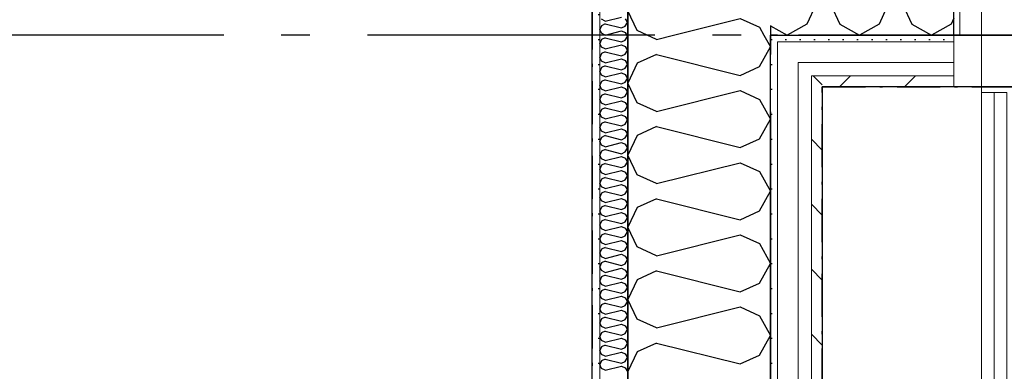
# Model space of a CAD drawing. Header units: millimetres. Extents: x -150 to 340931, y -1115 to 365939.
# Tile 100 of 253: x 296930 to 298643, y 348886 to 349497. Entities that reach past the tile are written whole.
import ezdxf
from ezdxf.enums import TextEntityAlignment as Align

# ---------------------------------------------------------------- set-up
doc = ezdxf.new("R2010")
doc.units = ezdxf.units.MM
doc.header["$LTSCALE"] = 0.5
doc.header["$MEASUREMENT"] = 0
for name, pattern in [('Akselinje', [1500, 1000, -200, 100, -200]), ('Over snittplan', [260, 150, -50, 10, -50]), ('PLINE', [0])]:
    doc.linetypes.add(name, pattern=pattern)
for name, color, linetype in [('232- Ikke-bærende yttervegger (Skravur)(Nye konstruksjoner)', 7, 'Continuous'), ('232- Ikke-bærende yttervegger(Nye konstruksjoner)', 7, 'Continuous'), ('244- Vinduer_ dører_ foldevegger(Nye konstruksjoner)', 7, 'Continuous'), ('255- Gulvoverflate(Nye konstruksjoner)', 7, 'Continuous'), ('26-- Yttertak(Nye konstruksjoner)', 7, 'Continuous'), ('82-- Modullinjer(Nye konstruksjoner)', 7, 'Continuous'), ('842-M___1_50 Målsetting bygning', 7, 'Continuous'), ('842-M___1_50 Målsetting bygning(Nye konstruksjoner)', 7, 'Continuous'), ('862- M___Nettoareal(Nye konstruksjoner)', 7, 'Continuous'), ('862- M___Nettoareal(Polylinje)(Nye konstruksjoner)', 7, 'Continuous'), ('862- M___Nettoareal(Tekst)(Nye konstruksjoner)', 7, 'Continuous')]:
    doc.layers.add(name, color=color, linetype=linetype)
for name, color, linetype, lineweight in [('234- Vinduer_ dører_ porter(Nye konstruksjoner)', 7, 'Continuous', 0), ('235- Utvendig kledning og overflate(Nye konstruksjoner)', 7, 'Continuous', 0), ('236- Innvendig kledning og overflate(Nye konstruksjoner)', 7, 'Continuous', 0)]:
    doc.layers.add(name, color=color, linetype=linetype, lineweight=lineweight)
doc.styles.add('GENERATED_STYLE_1', font='txt')
doc.styles.add('GENERATED_STYLE_3', font='arial.ttf')
doc.styles.add('GENERATED_STYLE_5', font='arial.ttf')
doc.dimstyles.new('GENERATED_STYLE__1', dxfattribs={"dimtxt": 100, "dimasz": 95, "dimexe": 0.18, "dimexo": 0.0625, "dimgap": 0, "dimtad": 1, "dimtih": 1, "dimtoh": 1, "dimdec": 0, "dimzin": 0, "dimdsep": 46, "dimtxsty": 'GENERATED_STYLE_3', "dimblk": 'ARROWHEAD_6', "dimblk1": 'ARROWHEAD_6', "dimblk2": 'ARROWHEAD_6', "dimcen": 0.09, "dimse1": 1, "dimse2": 1, "dimclrd": 256, "dimclre": 256, "dimclrt": 256, "dimadec": 1, "dimazin": 0, "dimtfac": 1, "dimtdec": 4, "dimtmove": 0, "dimatfit": 3, "dimfxl": 1, "dimtolj": 1, "dimtzin": 0, "dimarcsym": 0})
pattern_1 = [(135.000012, (0, 0), (56.56853, 56.568555), [80, 0])]
pattern_2 = [(0, (0, 0), (0, 43.30127), [0, -25]), (0, (12.5, 21.65), (0, 43.30127), [0, -25])]

# ---------------------------------------------------------------- blocks, each defined once
blk = doc.blocks.new('LEILIGHET 6__3', base_point=(300468.6, 348580.7))
at = {"layer": '862- M___Nettoareal(Polylinje)(Nye konstruksjoner)', "linetype": 'PLINE', "flags": 128}
blk.add_lwpolyline([(302741, 356380.7), (294611, 356380.7), (294611, 348080.7), (297926, 348080.7), (297926, 349780.7), (302741, 349780.7)], close=True, dxfattribs=at)
at = {"layer": '862- M___Nettoareal(Tekst)(Nye konstruksjoner)', "style": 'GENERATED_STYLE_1'}
for tag, p in [('DUMMY_861', (296702.3, 358220.7)), ('ROOM_NAME', (295965.1, 358170.8)), ('DUMMY_862', (295965.1, 358032.4))]:
    blk.add_attdef(tag, text='', height=100, dxfattribs=at).set_placement(p, align=Align.TOP_LEFT)
blk = doc.blocks.new('UTEPLASS__30', base_point=(300476.8, 347380.7))
at = {"layer": '862- M___Nettoareal(Polylinje)(Nye konstruksjoner)', "linetype": 'PLINE', "flags": 128}
blk.add_lwpolyline([(302503, 349380.7), (298326, 349380.7), (298326, 346530.7), (302503, 346530.7)], close=True, dxfattribs=at)
at = {"layer": '862- M___Nettoareal(Tekst)(Nye konstruksjoner)', "style": 'GENERATED_STYLE_1'}
for tag, p in [('DUMMY_861', (300791.6, 347568.9)), ('ROOM_NAME', (300161.9, 347519.1)), ('DUMMY_862', (300161.9, 347380.7))]:
    blk.add_attdef(tag, text='', height=100, dxfattribs=at).set_placement(p, align=Align.TOP_LEFT)
blk = doc.blocks.new('*X132')
at = {"layer": '232- Ikke-bærende yttervegger (Skravur)(Nye konstruksjoner)', "linetype": 'PLINE'}
for p, q in [((297948.6, 349495.1), (297942.1, 349498.1)), ((297948.6, 349495.1), (297976.8, 349502.1)), ((297983.3, 349499.2), (297987, 349492.6)), ((297942.1, 349487), (297939, 349480.4)), ((297942.1, 349473.8), (297939, 349480.4)), ((297948.6, 349490), (297942.1, 349487)), ((297948.6, 349490), (297976.8, 349483)), ((297976.8, 349483), (297983.3, 349485.9)), ((297983.3, 349485.9), (297987, 349492.6)), ((297942.1, 349462.8), (297939, 349456.1)), ((297948.6, 349470.8), (297942.1, 349473.8)), ((297948.6, 349465.7), (297942.1, 349462.8)), ((297948.6, 349470.8), (297976.8, 349477.9)), ((297948.6, 349465.7), (297976.8, 349458.7)), ((297976.8, 349477.9), (297983.3, 349474.9)), ((297976.8, 349458.7), (297983.3, 349461.6)), ((297983.3, 349474.9), (297987, 349468.3)), ((297983.3, 349461.6), (297987, 349468.3)), ((297942.1, 349449.5), (297939, 349456.1)), ((297948.6, 349446.5), (297942.1, 349449.5)), ((297948.6, 349446.5), (297976.8, 349453.6)), ((297976.8, 349453.6), (297983.3, 349450.6)), ((297983.3, 349450.6), (297987, 349444)), ((297942.1, 349438.5), (297939, 349431.9)), ((297942.1, 349425.2), (297939, 349431.9)), ((297948.6, 349441.4), (297942.1, 349438.5)), ((297948.6, 349441.4), (297976.8, 349434.4)), ((297948.6, 349422.3), (297976.8, 349429.3)), ((297976.8, 349434.4), (297983.3, 349437.4)), ((297976.8, 349429.3), (297983.3, 349426.3)), ((297983.3, 349437.4), (297987, 349444)), ((297942.1, 349414.2), (297939, 349407.6)), ((297948.6, 349422.3), (297942.1, 349425.2)), ((297948.6, 349417.2), (297942.1, 349414.2)), ((297948.6, 349417.2), (297976.8, 349410.1)), ((297976.8, 349410.1), (297983.3, 349413.1)), ((297983.3, 349426.3), (297987, 349419.7)), ((297983.3, 349413.1), (297987, 349419.7)), ((297942.1, 349400.9), (297939, 349407.6)), ((297948.6, 349398), (297942.1, 349400.9)), ((297948.6, 349392.9), (297942.1, 349389.9)), ((297948.6, 349398), (297976.8, 349405)), ((297948.6, 349392.9), (297976.8, 349385.8)), ((297976.8, 349405), (297983.3, 349402.1)), ((297983.3, 349402.1), (297987, 349395.4)), ((297983.3, 349388.8), (297987, 349395.4)), ((297942.1, 349389.9), (297939, 349383.3)), ((297942.1, 349376.7), (297939, 349383.3)), ((297948.6, 349373.7), (297942.1, 349376.7)), ((297948.6, 349373.7), (297976.8, 349380.7)), ((297976.8, 349385.8), (297983.3, 349388.8)), ((297976.8, 349380.7), (297983.3, 349377.8)), ((297983.3, 349377.8), (297987, 349371.2)), ((297942.1, 349365.6), (297939, 349359)), ((297942.1, 349352.4), (297939, 349359)), ((297948.6, 349368.6), (297942.1, 349365.6)), ((297948.6, 349368.6), (297976.8, 349361.6)), ((297976.8, 349361.6), (297983.3, 349364.5)), ((297983.3, 349364.5), (297987, 349371.2)), ((297948.6, 349349.4), (297942.1, 349352.4)), ((297948.6, 349344.3), (297942.1, 349341.4)), ((297948.6, 349349.4), (297976.8, 349356.5)), ((297948.6, 349344.3), (297976.8, 349337.3)), ((297976.8, 349356.5), (297983.3, 349353.5)), ((297983.3, 349353.5), (297987, 349346.9)), ((297983.3, 349340.2), (297987, 349346.9)), ((297942.1, 349341.4), (297939, 349334.7)), ((297942.1, 349328.1), (297939, 349334.7)), ((297948.6, 349325.1), (297942.1, 349328.1)), ((297948.6, 349325.1), (297976.8, 349332.2)), ((297976.8, 349337.3), (297983.3, 349340.2)), ((297976.8, 349332.2), (297983.3, 349329.2)), ((297983.3, 349329.2), (297987, 349322.6)), ((297942.1, 349317.1), (297939, 349310.4)), ((297942.1, 349303.8), (297939, 349310.4)), ((297948.6, 349320), (297942.1, 349317.1)), ((297948.6, 349320), (297976.8, 349313)), ((297948.6, 349300.9), (297976.8, 349307.9)), ((297976.8, 349313), (297983.3, 349316)), ((297976.8, 349307.9), (297983.3, 349304.9)), ((297983.3, 349316), (297987, 349322.6)), ((297942.1, 349292.8), (297939, 349286.2)), ((297948.6, 349300.9), (297942.1, 349303.8)), ((297948.6, 349295.8), (297942.1, 349292.8)), ((297948.6, 349295.8), (297976.8, 349288.7)), ((297976.8, 349288.7), (297983.3, 349291.7)), ((297983.3, 349304.9), (297987, 349298.3)), ((297983.3, 349291.7), (297987, 349298.3)), ((297942.1, 349279.5), (297939, 349286.2)), ((297948.6, 349276.6), (297942.1, 349279.5)), ((297948.6, 349276.6), (297976.8, 349283.6)), ((297976.8, 349283.6), (297983.3, 349280.7)), ((297983.3, 349280.7), (297987, 349274)), ((297983.3, 349267.4), (297987, 349274)), ((297942.1, 349268.5), (297939, 349261.9)), ((297942.1, 349255.3), (297939, 349261.9)), ((297948.6, 349271.5), (297942.1, 349268.5)), ((297948.6, 349271.5), (297976.8, 349264.4)), ((297948.6, 349252.3), (297976.8, 349259.3)), ((297976.8, 349264.4), (297983.3, 349267.4)), ((297976.8, 349259.3), (297983.3, 349256.4)), ((297983.3, 349256.4), (297987, 349249.7)), ((297942.1, 349244.2), (297939, 349237.6)), ((297948.6, 349252.3), (297942.1, 349255.3)), ((297948.6, 349247.2), (297942.1, 349244.2)), ((297948.6, 349247.2), (297976.8, 349240.2)), ((297976.8, 349240.2), (297983.3, 349243.1)), ((297983.3, 349243.1), (297987, 349249.7)), ((297942.1, 349231), (297939, 349237.6)), ((297948.6, 349228), (297942.1, 349231)), ((297948.6, 349222.9), (297942.1, 349220)), ((297948.6, 349228), (297976.8, 349235.1)), ((297948.6, 349222.9), (297976.8, 349215.9)), ((297976.8, 349235.1), (297983.3, 349232.1)), ((297983.3, 349232.1), (297987, 349225.5)), ((297983.3, 349218.8), (297987, 349225.5)), ((297942.1, 349220), (297939, 349213.3)), ((297942.1, 349206.7), (297939, 349213.3)), ((297948.6, 349203.7), (297942.1, 349206.7)), ((297948.6, 349203.7), (297976.8, 349210.8)), ((297976.8, 349215.9), (297983.3, 349218.8)), ((297976.8, 349210.8), (297983.3, 349207.8)), ((297983.3, 349207.8), (297987, 349201.2)), ((297942.1, 349195.7), (297939, 349189)), ((297942.1, 349182.4), (297939, 349189)), ((297948.6, 349198.6), (297942.1, 349195.7)), ((297948.6, 349198.6), (297976.8, 349191.6)), ((297976.8, 349191.6), (297983.3, 349194.6)), ((297983.3, 349194.6), (297987, 349201.2)), ((297942.1, 349171.4), (297939, 349164.8)), ((297948.6, 349179.5), (297942.1, 349182.4)), ((297948.6, 349174.4), (297942.1, 349171.4)), ((297948.6, 349179.5), (297976.8, 349186.5)), ((297948.6, 349174.4), (297976.8, 349167.3)), ((297976.8, 349186.5), (297983.3, 349183.5)), ((297976.8, 349167.3), (297983.3, 349170.3)), ((297983.3, 349183.5), (297987, 349176.9)), ((297983.3, 349170.3), (297987, 349176.9)), ((297942.1, 349158.1), (297939, 349164.8)), ((297948.6, 349155.2), (297942.1, 349158.1)), ((297948.6, 349155.2), (297976.8, 349162.2)), ((297976.8, 349162.2), (297983.3, 349159.3)), ((297983.3, 349159.3), (297987, 349152.6)), ((297942.1, 349147.1), (297939, 349140.5)), ((297942.1, 349133.8), (297939, 349140.5)), ((297948.6, 349150.1), (297942.1, 349147.1)), ((297948.6, 349150.1), (297976.8, 349143)), ((297948.6, 349130.9), (297976.8, 349137.9)), ((297976.8, 349143), (297983.3, 349146)), ((297976.8, 349137.9), (297983.3, 349135)), ((297983.3, 349146), (297987, 349152.6)), ((297942.1, 349122.8), (297939, 349116.2)), ((297948.6, 349130.9), (297942.1, 349133.8)), ((297948.6, 349125.8), (297942.1, 349122.8)), ((297948.6, 349125.8), (297976.8, 349118.8)), ((297976.8, 349118.8), (297983.3, 349121.7)), ((297983.3, 349135), (297987, 349128.3)), ((297983.3, 349121.7), (297987, 349128.3)), ((297942.1, 349109.6), (297939, 349116.2)), ((297948.6, 349106.6), (297942.1, 349109.6)), ((297948.6, 349106.6), (297976.8, 349113.6)), ((297976.8, 349113.6), (297983.3, 349110.7)), ((297983.3, 349110.7), (297987, 349104.1)), ((297983.3, 349097.4), (297987, 349104.1)), ((297942.1, 349098.5), (297939, 349091.9)), ((297942.1, 349085.3), (297939, 349091.9)), ((297948.6, 349101.5), (297942.1, 349098.5)), ((297948.6, 349082.3), (297942.1, 349085.3)), ((297948.6, 349101.5), (297976.8, 349094.5)), ((297948.6, 349082.3), (297976.8, 349089.4)), ((297976.8, 349094.5), (297983.3, 349097.4)), ((297976.8, 349089.4), (297983.3, 349086.4)), ((297983.3, 349086.4), (297987, 349079.8)), ((297942.1, 349074.3), (297939, 349067.6)), ((297942.1, 349061), (297939, 349067.6)), ((297948.6, 349077.2), (297942.1, 349074.3)), ((297948.6, 349077.2), (297976.8, 349070.2)), ((297976.8, 349070.2), (297983.3, 349073.1)), ((297983.3, 349073.1), (297987, 349079.8)), ((297948.6, 349058), (297942.1, 349061)), ((297948.6, 349052.9), (297942.1, 349050)), ((297948.6, 349058), (297976.8, 349065.1)), ((297948.6, 349052.9), (297976.8, 349045.9)), ((297976.8, 349065.1), (297983.3, 349062.1)), ((297983.3, 349062.1), (297987, 349055.5)), ((297983.3, 349048.9), (297987, 349055.5)), ((297942.1, 349050), (297939, 349043.4)), ((297942.1, 349036.7), (297939, 349043.4)), ((297948.6, 349033.8), (297942.1, 349036.7)), ((297948.6, 349033.8), (297976.8, 349040.8)), ((297976.8, 349045.9), (297983.3, 349048.9)), ((297976.8, 349040.8), (297983.3, 349037.8)), ((297983.3, 349037.8), (297987, 349031.2)), ((297942.1, 349025.7), (297939, 349019.1)), ((297942.1, 349012.4), (297939, 349019.1)), ((297948.6, 349028.7), (297942.1, 349025.7)), ((297948.6, 349028.7), (297976.8, 349021.6)), ((297948.6, 349009.5), (297976.8, 349016.5)), ((297976.8, 349021.6), (297983.3, 349024.6)), ((297976.8, 349016.5), (297983.3, 349013.6)), ((297983.3, 349024.6), (297987, 349031.2)), ((297942.1, 349001.4), (297939, 348994.8)), ((297948.6, 349009.5), (297942.1, 349012.4)), ((297948.6, 349004.4), (297942.1, 349001.4)), ((297948.6, 349004.4), (297976.8, 348997.3)), ((297976.8, 348997.3), (297983.3, 349000.3)), ((297983.3, 349013.6), (297987, 349006.9)), ((297983.3, 349000.3), (297987, 349006.9)), ((297942.1, 348988.2), (297939, 348994.8)), ((297948.6, 348985.2), (297942.1, 348988.2)), ((297948.6, 348985.2), (297976.8, 348992.2)), ((297976.8, 348992.2), (297983.3, 348989.3)), ((297983.3, 348989.3), (297987, 348982.7)), ((297983.3, 348976), (297987, 348982.7)), ((297942.1, 348977.1), (297939, 348970.5)), ((297942.1, 348963.9), (297939, 348970.5)), ((297948.6, 348980.1), (297942.1, 348977.1)), ((297948.6, 348980.1), (297976.8, 348973.1)), ((297948.6, 348960.9), (297976.8, 348968)), ((297976.8, 348973.1), (297983.3, 348976)), ((297976.8, 348968), (297983.3, 348965)), ((297983.3, 348965), (297987, 348958.4)), ((297942.1, 348952.9), (297939, 348946.2)), ((297948.6, 348960.9), (297942.1, 348963.9)), ((297948.6, 348955.8), (297942.1, 348952.9)), ((297948.6, 348955.8), (297976.8, 348948.8)), ((297976.8, 348948.8), (297983.3, 348951.7)), ((297983.3, 348951.7), (297987, 348958.4)), ((297942.1, 348939.6), (297939, 348946.2)), ((297948.6, 348936.6), (297942.1, 348939.6)), ((297948.6, 348931.5), (297942.1, 348928.6)), ((297948.6, 348936.6), (297976.8, 348943.7)), ((297948.6, 348931.5), (297976.8, 348924.5)), ((297976.8, 348943.7), (297983.3, 348940.7)), ((297983.3, 348940.7), (297987, 348934.1)), ((297983.3, 348927.5), (297987, 348934.1)), ((297942.1, 348928.6), (297939, 348921.9)), ((297942.1, 348915.3), (297939, 348921.9)), ((297948.6, 348912.4), (297942.1, 348915.3)), ((297948.6, 348912.4), (297976.8, 348919.4)), ((297976.8, 348924.5), (297983.3, 348927.5)), ((297976.8, 348919.4), (297983.3, 348916.4)), ((297983.3, 348916.4), (297987, 348909.8)), ((297942.1, 348904.3), (297939, 348897.7)), ((297942.1, 348891), (297939, 348897.7)), ((297948.6, 348907.3), (297942.1, 348904.3)), ((297948.6, 348907.3), (297976.8, 348900.2)), ((297976.8, 348900.2), (297983.3, 348903.2)), ((297983.3, 348903.2), (297987, 348909.8)), ((297948.6, 348888.1), (297942.1, 348891)), ((297948.6, 348888.1), (297976.8, 348895.1)), ((297976.8, 348895.1), (297983.3, 348892.2)), ((297983.3, 348892.2), (297987, 348885.5))]:
    blk.add_line(p, q, dxfattribs=at)
blk = doc.blocks.new('*X135')
at = {"layer": '232- Ikke-bærende yttervegger (Skravur)(Nye konstruksjoner)', "linetype": 'PLINE'}
for p, q in [((298037.8, 349463.2), (298021.5, 349470.7)), ((298037.8, 349463.2), (298067.5, 349470.7)), ((298224.5, 349470.7), (298236, 349450.1)), ((298216.9, 349415.8), (298236, 349450.1)), ((298037.8, 349436.9), (298004.2, 349421.6)), ((298037.8, 349436.9), (298183.3, 349400.5)), ((298004.2, 349421.6), (297988, 349387.3)), ((298183.3, 349400.5), (298216.9, 349415.8)), ((298004.2, 349353.1), (297988, 349387.3)), ((298037.8, 349337.8), (298183.3, 349374.2)), ((298183.3, 349374.2), (298216.9, 349358.9)), ((298216.9, 349358.9), (298236, 349324.6)), ((298037.8, 349337.8), (298004.2, 349353.1)), ((298216.9, 349290.4), (298236, 349324.6)), ((298037.8, 349311.4), (298004.2, 349296.1)), ((298037.8, 349311.4), (298183.3, 349275.1)), ((298004.2, 349296.1), (297988, 349261.9)), ((298183.3, 349275.1), (298216.9, 349290.4)), ((298004.2, 349227.6), (297988, 349261.9)), ((298037.8, 349212.3), (298183.3, 349248.7)), ((298183.3, 349248.7), (298216.9, 349233.4)), ((298037.8, 349212.3), (298004.2, 349227.6)), ((298216.9, 349233.4), (298236, 349199.2)), ((298216.9, 349164.9), (298236, 349199.2)), ((298004.2, 349170.7), (297988, 349136.4)), ((298037.8, 349186), (298004.2, 349170.7)), ((298037.8, 349186), (298183.3, 349149.6)), ((298183.3, 349149.6), (298216.9, 349164.9)), ((298004.2, 349102.2), (297988, 349136.4)), ((298037.8, 349086.9), (298183.3, 349123.3)), ((298183.3, 349123.3), (298216.9, 349108)), ((298037.8, 349086.9), (298004.2, 349102.2)), ((298216.9, 349108), (298236, 349073.7)), ((298216.9, 349039.4), (298236, 349073.7)), ((298037.8, 349060.5), (298004.2, 349045.2)), ((298037.8, 349060.5), (298183.3, 349024.2)), ((298004.2, 349045.2), (297988, 349011)), ((298183.3, 349024.2), (298216.9, 349039.4)), ((298004.2, 348976.7), (297988, 349011)), ((298037.8, 348961.4), (298183.3, 348997.8)), ((298183.3, 348997.8), (298216.9, 348982.5)), ((298216.9, 348982.5), (298236, 348948.3)), ((298037.8, 348961.4), (298004.2, 348976.7)), ((298216.9, 348914), (298236, 348948.3)), ((298037.8, 348935.1), (298004.2, 348919.8)), ((298037.8, 348935.1), (298183.3, 348898.7)), ((298004.2, 348919.8), (297988, 348885.5)), ((298183.3, 348898.7), (298216.9, 348914))]:
    blk.add_line(p, q, dxfattribs=at)
blk = doc.blocks.new('*X136')
at = {"layer": '232- Ikke-bærende yttervegger (Skravur)(Nye konstruksjoner)', "linetype": 'PLINE'}
for p, q in [((298004.2, 349672.5), (297988, 349638.2)), ((298024.8, 349681.9), (298004.2, 349672.5)), ((298004.2, 349604), (297988, 349638.2)), ((298037.8, 349588.7), (298004.2, 349604)), ((298037.8, 349588.7), (298101.9, 349604.7)), ((298004.2, 349547.1), (297988, 349512.8)), ((298037.8, 349562.3), (298004.2, 349547.1)), ((298037.8, 349562.3), (298179.8, 349526.8)), ((298004.2, 349478.5), (297988, 349512.8)), ((298067.5, 349470.7), (298183.3, 349499.6)), ((298183.3, 349499.6), (298216.9, 349484.3)), ((298021.5, 349470.7), (298004.2, 349478.5)), ((298216.9, 349484.3), (298224.5, 349470.7))]:
    blk.add_line(p, q, dxfattribs=at)
blk = doc.blocks.new('*X185')
at = {"layer": '232- Ikke-bærende yttervegger (Skravur)(Nye konstruksjoner)', "linetype": 'PLINE'}
for p, q in [((298293.5, 349702.5), (298327.8, 349718.7)), ((298362.1, 349702.5), (298327.8, 349718.7)), ((298419, 349702.5), (298453.3, 349718.7)), ((298487.5, 349702.5), (298453.3, 349718.7)), ((298236.6, 349702.5), (298236, 349702.8)), ((298251.9, 349668.9), (298236.6, 349702.5)), ((298278.3, 349668.9), (298293.5, 349702.5)), ((298377.4, 349668.9), (298362.1, 349702.5)), ((298403.7, 349668.9), (298419, 349702.5)), ((298502.8, 349668.9), (298487.5, 349702.5)), ((298529.2, 349668.9), (298544.5, 349702.5)), ((298544.5, 349702.5), (298555, 349707.5)), ((298251.9, 349668.9), (298236, 349605.3)), ((298278.3, 349668.9), (298314.6, 349523.4)), ((298377.4, 349668.9), (298341, 349523.4)), ((298403.7, 349668.9), (298440.1, 349523.4)), ((298502.8, 349668.9), (298466.4, 349523.4)), ((298529.2, 349668.9), (298555, 349565.5)), ((298314.6, 349523.4), (298299.3, 349489.8)), ((298341, 349523.4), (298356.3, 349489.8)), ((298440.1, 349523.4), (298424.8, 349489.8)), ((298466.4, 349523.4), (298481.7, 349489.8)), ((298555, 349500.3), (298550.2, 349489.8)), ((298236, 349486.9), (298265.1, 349470.7)), ((298299.3, 349489.8), (298265.1, 349470.7)), ((298356.3, 349489.8), (298390.5, 349470.7)), ((298424.8, 349489.8), (298390.5, 349470.7)), ((298481.7, 349489.8), (298516, 349470.7)), ((298550.2, 349489.8), (298516, 349470.7))]:
    blk.add_line(p, q, dxfattribs=at)
blk = doc.blocks.new('Dør[5]')
at = {"layer": '234- Vinduer_ dører_ porter(Nye konstruksjoner)', "linetype": 'PLINE'}
for p, q in [((298555, 349470.7), (298555, 349562.7)), ((298565, 349562.7), (298565, 349470.7)), ((298603, 349470.7), (298603, 349514.7)), ((298565, 349470.7), (298555, 349470.7)), ((298565, 349470.7), (298603, 349470.7)), ((298603, 349370.7), (298603, 349470.7)), ((298603, 349470.7), (298647, 349470.7)), ((299665, 349380.7), (298555, 349380.7)), ((298647, 349370.7), (298603, 349370.7)), ((298625, 348556.7), (298625, 349370.7))]:
    blk.add_line(p, q, dxfattribs=at)
at = {"layer": '234- Vinduer_ dører_ porter(Nye konstruksjoner)', "linetype": 'PLINE', "flags": 128}
for points in [[(298603, 348556.7), (298603, 349370.7), (298625, 349370.7), (298625, 348556.7)], [(298625, 348556.7), (298625, 349370.7), (298647, 349370.7), (298647, 348556.7)]]:
    blk.add_lwpolyline(points, close=True, dxfattribs=at)
at = {"layer": '235- Utvendig kledning og overflate(Nye konstruksjoner)', "linetype": 'PLINE'}
for p, q in [((298555, 349458.7), (298555, 349470.7)), ((298555, 349422.7), (298555, 349458.7)), ((298555, 349399.7), (298555, 349422.7)), ((298555, 349380.7), (298555, 349399.7))]:
    blk.add_line(p, q, dxfattribs=at)
at = {"layer": '244- Vinduer_ dører_ foldevegger(Nye konstruksjoner)', "linetype": 'PLINE'}
blk.add_line((298555, 349470.7), (298555, 349562.7), dxfattribs=at)
blk.add_line((298555, 349470.7), (298555, 349562.7), dxfattribs=at)
blk.add_arc((298603, 349470.7), 1014, 270, 0, dxfattribs=at)
blk = doc.blocks.new('Standard grid marker[86]', base_point=(298236, 363787.1))
at = {"layer": '82-- Modullinjer(Nye konstruksjoner)', "linetype": 'Akselinje'}
blk.add_line((298236, 363587.1), (298236, 339987.1), dxfattribs=at)
at = {"layer": '82-- Modullinjer(Nye konstruksjoner)', "style": 'GENERATED_STYLE_5'}
for tag, p in [('AC_MarkerText_1_0', (298236, 363965.3)), ('AC_MarkerText_1_1', (298236, 339715.3))]:
    blk.add_attdef(tag, text='', height=100, rotation=360, dxfattribs=at).set_placement(p, align=Align.TOP_CENTER)
blk = doc.blocks.new('Standard grid marker[90]', base_point=(305734.8, 349470.7))
at = {"layer": '82-- Modullinjer(Nye konstruksjoner)', "linetype": 'Akselinje'}
blk.add_line((305534.8, 349470.7), (271734.8, 349470.7), dxfattribs=at)
at = {"layer": '82-- Modullinjer(Nye konstruksjoner)', "style": 'GENERATED_STYLE_5'}
for tag, p in [('AC_MarkerText_1_1', (271409.8, 349524.4)), ('AC_MarkerText_1_0', (305859.8, 349524.4))]:
    blk.add_attdef(tag, text='', height=100, rotation=360, dxfattribs=at).set_placement(p, align=Align.TOP_CENTER)
blk = doc.blocks.new('*D774')
at = {"layer": '842-M___1_50 Målsetting bygning(Nye konstruksjoner)', "linetype": 'PLINE'}
for p, q in [((276294.5, 363585.1), (276294.5, 363772.6)), ((335668.8, 363585.1), (335668.8, 363772.6)), ((276344.5, 363728.9), (276244.5, 363628.9)), ((335618.8, 363628.9), (335718.8, 363728.9)), ((276219.5, 363678.9), (276294.5, 363678.9)), ((276294.5, 363678.9), (335668.8, 363678.9)), ((335668.8, 363678.9), (335743.8, 363678.9))]:
    blk.add_line(p, q, dxfattribs=at)
at = {"layer": '842-M___1_50 Målsetting bygning(Nye konstruksjoner)', "insert": (305772, 363698.9), "char_height": 100, "attachment_point": 7, "style": 'GENERATED_STYLE_3'}
blk.add_mtext('\\A1;{\\pql;\\fArial|b0|i0|c0|p0;\\W1.000000;59\xa0374}', dxfattribs=at)
blk = doc.blocks.new('ARROWHEAD_6')
at = {"linetype": 'Continuous'}
for p, q in [((-0.5, -0.5), (0.5, 0.5)), ((0, 0), (-1, 0))]:
    blk.add_line(p, q, dxfattribs=at)
blk = doc.blocks.new('*D908')
at = {"layer": '842-M___1_50 Målsetting bygning', "linetype": 'PLINE'}
for p, q in [((298236, 342391.1), (298236, 342578.6)), ((298555, 342391.1), (298555, 342578.6)), ((298286, 342534.9), (298186, 342434.9)), ((298605, 342534.9), (298505, 342434.9)), ((298236, 342484.9), (298555, 342484.9))]:
    blk.add_line(p, q, dxfattribs=at)
at = {"layer": '842-M___1_50 Målsetting bygning', "insert": (298281.1, 342504.9), "char_height": 100, "attachment_point": 7, "style": 'GENERATED_STYLE_3'}
blk.add_mtext('\\A1;{\\pql;\\fArial|b0|i0|c0|p0;\\W1.000000;319}', dxfattribs=at)
blk = doc.blocks.new('*D909')
at = {"layer": '842-M___1_50 Målsetting bygning', "linetype": 'PLINE'}
for p, q in [((298555, 342391.1), (298555, 342578.6)), ((299665, 342391.1), (299665, 342578.6)), ((298605, 342534.9), (298505, 342434.9)), ((299715, 342534.9), (299615, 342434.9)), ((298555, 342484.9), (299665, 342484.9))]:
    blk.add_line(p, q, dxfattribs=at)
at = {"layer": '842-M___1_50 Målsetting bygning', "char_height": 100, "attachment_point": 7, "style": 'GENERATED_STYLE_3'}
for s, insert in [('\\A1;{\\pql;\\fArial|b0|i0|c0|p0;\\W1.000000;1\xa0110}', (298943.5, 342504.9)), ('\\A1;{\\pql;\\fArial|b0|i0|c0|p0;\\W1.000000;2\xa0710}', (298938.4, 342364.9))]:
    blk.add_mtext(s, dxfattribs=dict(at, insert=insert))
blk = doc.blocks.new('SOV__44', base_point=(296177.1, 350061))
at = {"layer": '862- M___Nettoareal(Polylinje)(Nye konstruksjoner)', "linetype": 'PLINE', "flags": 128}
blk.add_lwpolyline([(297926, 351152.6), (294611, 351152.7), (294611, 348080.7), (297926, 348080.7)], close=True, dxfattribs=at)
at = {"layer": '862- M___Nettoareal(Tekst)(Nye konstruksjoner)', "style": 'GENERATED_STYLE_1'}
for tag, p in [('DUMMY_861', (296401.2, 350249.2)), ('ROOM_NAME', (295953, 350199.4)), ('DUMMY_862', (295953, 350061))]:
    blk.add_attdef(tag, text='', height=100, dxfattribs=at).set_placement(p, align=Align.TOP_LEFT)

msp = doc.modelspace()

# ---------------------------------------------------------------- hatches: boundary and pattern name
at = {"layer": '232- Ikke-bærende yttervegger (Skravur)(Nye konstruksjoner)', "linetype": 'Continuous'}
h = msp.add_hatch(dxfattribs=at)
h.set_pattern_fill('Prikker_tett', color=256, style=0, pattern_type=2)
h.set_pattern_definition(pattern_2)
h.paths.add_polyline_path([(297939, 349767.7), (297926, 349767.7), (297926, 348080.7), (297939, 348080.7)])
msp.add_hatch(color=256, dxfattribs=at).paths.add_polyline_path([(297988, 349718.7), (297987, 349718.7), (297987, 348019.7), (297988, 348019.7)])
h = msp.add_hatch(dxfattribs=at)
h.set_pattern_fill('Prikker_tett', color=256, style=0, pattern_type=2)
h.set_pattern_definition(pattern_2)
h.paths.add_polyline_path([(298236, 349470.7), (298248, 349458.7), (298248, 349470.7)])
h = msp.add_hatch(dxfattribs=at)
h.set_pattern_fill('Prikker_tett', color=256, style=0, pattern_type=2)
h.set_pattern_definition(pattern_2)
h.paths.add_polyline_path([(298248, 349458.7), (298236, 349470.7), (298236, 349458.7)])
h = msp.add_hatch(dxfattribs=at)
h.set_pattern_fill('Prikker_tett', color=256, style=0, pattern_type=2)
h.set_pattern_definition(pattern_2)
h.paths.add_polyline_path([(298248, 349470.7), (298248, 349458.7), (298555, 349458.7), (298555, 349470.7)])
h = msp.add_hatch(dxfattribs=at)
h.set_pattern_fill('Prikker_tett', color=256, style=0, pattern_type=2)
h.set_pattern_definition(pattern_2)
h.paths.add_polyline_path([(298236, 349458.7), (298236, 347770.7), (298248, 347770.7), (298248, 349458.7)])
h = msp.add_hatch(dxfattribs=at)
h.set_pattern_fill('Skrålinjer_2', color=256, style=0, pattern_type=2)
h.set_pattern_definition(pattern_1)
h.paths.add_polyline_path([(298307, 349399.7), (298326, 349380.7), (298326, 349399.7)])
h = msp.add_hatch(dxfattribs=at)
h.set_pattern_fill('Skrålinjer_2', color=256, style=0, pattern_type=2)
h.set_pattern_definition(pattern_1)
h.paths.add_polyline_path([(298326, 349380.7), (298307, 349399.7), (298307, 349380.7)])
h = msp.add_hatch(dxfattribs=at)
h.set_pattern_fill('Skrålinjer_2', color=256, style=0, pattern_type=2)
h.set_pattern_definition([(45, (0, 0), (-56.568542, 56.568542), [80, 0])])
h.paths.add_polyline_path([(298326, 349380.7), (298555, 349380.7), (298555, 349399.7), (298326, 349399.7)])
h = msp.add_hatch(dxfattribs=at)
h.set_pattern_fill('Skrålinjer_2', color=256, style=0, pattern_type=2)
h.set_pattern_definition(pattern_1)
h.paths.add_polyline_path([(298307, 349380.7), (298307, 347699.7), (298326, 347699.7), (298326, 349380.7)])

# ---------------------------------------------------------------- linework, layer by layer
at = {"layer": '232- Ikke-bærende yttervegger(Nye konstruksjoner)', "linetype": 'PLINE'}
for p, q in [((297987, 349718.7), (297987, 348019.7)), ((297988, 349718.7), (297988, 349470.7)), ((298555, 349470.7), (298555, 349562.7)), ((297988, 349470.7), (297988, 348018.7)), ((298248, 349470.7), (298236, 349470.7)), ((298236, 348018.7), (298236, 349470.7)), ((298248, 349470.7), (298236, 349470.7)), ((298248, 349470.7), (298555, 349470.7))]:
    msp.add_line(p, q, dxfattribs=at)
at = {"layer": '232- Ikke-bærende yttervegger(Nye konstruksjoner)', "linetype": 'Over snittplan', "flags": 128}
for points in [[(297926, 349780.7), (297926, 348080.7)], [(298326, 347680.7), (298326, 349380.7)], [(298326, 349380.7), (302503, 349380.7)]]:
    msp.add_lwpolyline(points, dxfattribs=at)
at = {"layer": '235- Utvendig kledning og overflate(Nye konstruksjoner)', "linetype": 'PLINE'}
for p, q in [((298555, 349458.7), (298555, 349470.7)), ((298284, 349458.7), (298248, 349458.7)), ((298248, 347770.7), (298248, 349458.7)), ((298284, 349458.7), (298248, 349458.7)), ((298284, 349458.7), (298555, 349458.7)), ((298555, 349422.7), (298555, 349458.7)), ((298284, 347758.7), (298284, 349422.7)), ((298284, 349422.7), (298555, 349422.7)), ((298555, 349399.7), (298555, 349422.7)), ((298326, 349399.7), (298307, 349399.7)), ((298307, 347722.7), (298307, 349399.7)), ((298326, 349399.7), (298307, 349399.7)), ((298326, 349399.7), (298555, 349399.7)), ((298555, 349380.7), (298555, 349399.7))]:
    msp.add_line(p, q, dxfattribs=at)
at = {"layer": '235- Utvendig kledning og overflate(Nye konstruksjoner)', "linetype": 'PLINE', "flags": 128}
for points in [[(298326, 347680.7), (298326, 349380.7)], [(298326, 349380.7), (298555, 349380.7)]]:
    msp.add_lwpolyline(points, dxfattribs=at)
at = {"layer": '236- Innvendig kledning og overflate(Nye konstruksjoner)', "linetype": 'PLINE'}
msp.add_line((297939, 349719.7), (297939, 348067.7), dxfattribs=at)
at = {"layer": '236- Innvendig kledning og overflate(Nye konstruksjoner)', "linetype": 'PLINE', "flags": 128}
msp.add_lwpolyline([(297926, 349780.7), (297926, 348080.7)], dxfattribs=at)
at = {"layer": '255- Gulvoverflate(Nye konstruksjoner)', "linetype": 'PLINE', "flags": 128}
for points in [[(277601, 356690.6), (277601, 347770.7), (281536, 347770.7), (281536, 349470.7), (285893, 349470.7), (285893, 347770.7), (289886, 347770.7), (289886, 349470.7), (294243, 349470.7), (294243, 347770.7), (298236, 347770.7), (298236, 349470.7), (303051, 349470.7), (303051, 356690.6)], [(302503, 349380.7), (298326, 349380.7), (298326, 346530.7), (302503, 346530.7)]]:
    msp.add_lwpolyline(points, close=True, dxfattribs=at)
at = {"layer": '26-- Yttertak(Nye konstruksjoner)', "linetype": 'Over snittplan', "flags": 128}
msp.add_lwpolyline([(302503, 349380.7), (298326, 349380.7), (298326, 347758.7), (302503, 347758.7)], close=True, dxfattribs=at)

# ---------------------------------------------------------------- block references
at = {"layer": '232- Ikke-bærende yttervegger(Nye konstruksjoner)'}
for name in ['*X132', '*X185', '*X136', '*X135']:
    msp.add_blockref(name, (0, 0), dxfattribs=at)
at = {"layer": '244- Vinduer_ dører_ foldevegger(Nye konstruksjoner)', "linetype": 'PLINE'}
msp.add_blockref('Dør[5]', (0, 0), dxfattribs=at)
at = {"layer": '82-- Modullinjer(Nye konstruksjoner)', "linetype": 'PLINE'}
for name, p in [('Standard grid marker[86]', (298236, 363787.1)), ('Standard grid marker[90]', (305734.8, 349470.7))]:
    msp.add_blockref(name, p, dxfattribs=at)
at = {"layer": '862- M___Nettoareal(Nye konstruksjoner)', "linetype": 'Continuous'}
for name, p in [('LEILIGHET 6__3', (300468.6, 348580.7)), ('SOV__44', (296177.1, 350061)), ('UTEPLASS__30', (300476.8, 347380.7))]:
    msp.add_blockref(name, p, dxfattribs=at)

# ---------------------------------------------------------------- dimensions: what is measured, and where the dimension line sits
at = {"layer": '842-M___1_50 Målsetting bygning', "linetype": 'Continuous'}
for base, p1, p2, picture, middle in [((298555, 342484.9), (298236, 348620.7), (298555, 349780.7), '*D908', (298395.3, 342554.9)), ((299665, 342484.9), (298555, 349780.7), (299665, 349780.7), '*D909', (299115, 342554.9))]:
    dim = msp.add_linear_dim(base=base, p1=p1, p2=p2, dimstyle='GENERATED_STYLE__1', dxfattribs=at)
    dim.commit()
    dim.dimension.update_dxf_attribs({"geometry": picture, "text_midpoint": middle, "dimtype": 160})
at = {"layer": '842-M___1_50 Målsetting bygning(Nye konstruksjoner)', "linetype": 'Continuous'}
dim = msp.add_linear_dim(base=(335668.8, 363678.9), p1=(276294.5, 358685.2), p2=(335668.8, 339845.1), dimstyle='GENERATED_STYLE__1', dxfattribs=at)
dim.commit()
dim.dimension.update_dxf_attribs({"geometry": '*D774', "text_midpoint": (305981.5, 363748.9), "dimtype": 160})

doc.saveas('drawing.dxf')
